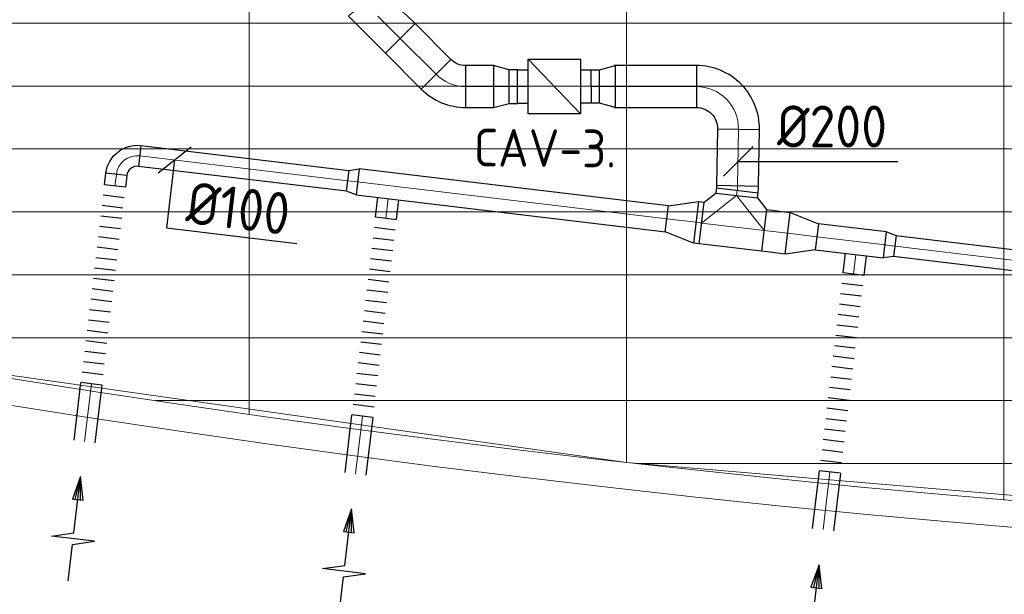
# Model space of a CAD drawing. Header units: millimetres. Extents: x -72412 to 16313, y -1015 to 52998.
# Tile 9 of 64: x -55018 to -50322, y 7905 to 10646. Entities that reach past the tile are written whole.
import ezdxf
from ezdxf.enums import TextEntityAlignment as Align

# ---------------------------------------------------------------- set-up
doc = ezdxf.new("R2010")
doc.units = ezdxf.units.MM
doc.header["$LTSCALE"] = 50
for name, color, linetype in [('4plfd', 254, 'Continuous'), ('WL570---_RETOUR', 100, 'Continuous'), ('WL570---_TOEVOER', 200, 'Continuous'), ('WM570---_TOEVOER', 2, 'Continuous')]:
    doc.layers.add(name, color=color, linetype=linetype)
for name, color, linetype, lineweight in [('WL570---_BESTAAND-HARTLIJN', 161, 'Continuous', 0), ('WL570---_BESTAAND-RETOUR', 140, 'Continuous', 0), ('WL570---_BESTAAND-TOEVOER', 180, 'Continuous', 0)]:
    doc.layers.add(name, color=color, linetype=linetype, lineweight=lineweight)
doc.styles.add('MAATVOERING', font='ISO')

# ---------------------------------------------------------------- blocks, each defined once
blk = doc.blocks.new('Groep-50')
at = {"color": 8, "linetype": 'Continuous', "lineweight": 13}
for p, q in [((-54854.9, 19149.1), (-54854.9, 7003.9)), ((-53054.9, 18999.1), (-53054.9, 6825.7)), ((-56654.9, 18699.1), (-56654.9, 7233.8)), ((-65366, 9099.1), (-29943.5, 9099.1)), ((-64290.1, 8799.1), (-31019.4, 8799.1)), ((-63133.8, 8499.1), (-32175.7, 8499.1)), ((-61877.5, 8199.1), (-33432, 8199.1)), ((-60492, 7899.1), (-34817.5, 7899.1)), ((-58929.6, 7599.1), (-36379.9, 7599.1)), ((-54854.9, 7003.9), (-58454.9, 7514.1)), ((-57102.8, 7299.1), (-38206.7, 7299.1)), ((-51263.2, 6699.1), (-54854.9, 7003.9)), ((-54812.5, 6999.1), (-40496.9, 6999.1))]:
    blk.add_line(p, q, dxfattribs=at)
at = {"color": 8, "linetype": 'Continuous', "lineweight": 13, "flags": 128}
blk.add_lwpolyline([(-22004.9, 19149), (-22004.9, 11828, -0.208473), (-73205.8, 11785.1), (-73304.9, 11828.1)], format="xyb", dxfattribs=at)
at = {"color": 8, "linetype": 'Continuous', "lineweight": 13}
blk.add_arc((-47654.8, 70538.1), 63940.9, 246.496301, 293.503386, dxfattribs=at)
blk = doc.blocks.new('Block plafond 5e verd')
at = {"layer": '4plfd'}
blk.add_blockref('Groep-50', (73304.9, -19149.1), dxfattribs=at)
blk = doc.blocks.new('KARO')
for p, q in [((1, 0.5), (0, 0.5)), ((0, -0.5), (1, -0.5))]:
    blk.add_line(p, q)
at = {"invisible_edges": 15}
blk.add_3dface([(0, 0.5), (0, -0.5), (1, -0.5), (1, 0.5)], dxfattribs=at)
at = {"layer": 'WL570---_BESTAAND-HARTLIJN'}
blk.add_line((0, 0), (1, 0), dxfattribs=at)
blk = doc.blocks.new('FLLINE100')
blk.add_line((0, -50), (0, 50))
blk = doc.blocks.new('OEX10000100000')
at = {"rotation": 90}
for p in [(0, -50), (0, -100), (0, -150), (0, -200), (0, -250), (0, -300), (0, -350), (0, -400), (0, -450), (0, -500), (0, -550), (0, -600), (0, -650), (0, -700), (0, -750), (0, -800), (0, -850), (0, -900), (0, -950), (0, -1000)]:
    blk.add_blockref('FLLINE100', p, dxfattribs=at)
blk = doc.blocks.new('AFZPIJL')
for points in [[(0, -10), (0, -6.521), (-2.064, -5.967), (2.064, -5.967), (0, -5.414), (0, 0)], [(-0.258, -2.216), (0, 0)], [(0.258, -2.216), (0, 0)]]:
    blk.add_lwpolyline(points)
blk.add_lwpolyline([(0.517, -2.216), (-0.517, -2.216), (0, 0)], close=True)
blk = doc.blocks.new('OSV1251000460G')
blk.add_lwpolyline([(0, -62.5), (46.7, -50), (46.7, 50), (0, 62.5)], close=True)
at = {"layer": 'WL570---_BESTAAND-HARTLIJN'}
blk.add_line((0, 0), (46.7, 0), dxfattribs=at)
blk = doc.blocks.new('OBO10000090H')
blk.add_lwpolyline([(50, -100, 0.414214), (-100, 50), (-100, -50, -0.414214), (-50, -100)], format="xyb", close=True)
at = {"invisible_edges": 15}
for points in [[(-91.3, -50.8), (-74, 47.7), (-100, 50), (-100, -50)], [(-82.9, -53), (-48.7, 41), (-74, 47.7), (-91.3, -50.8)], [(-75, -56.7), (-25, 29.9), (-48.7, 41), (-82.9, -53)], [(-67.9, -61.7), (-3.6, 14.9), (-25, 29.9), (-75, -56.7)], [(-61.7, -67.9), (14.9, -3.6), (-3.6, 14.9), (-67.9, -61.7)], [(-56.7, -75), (29.9, -25), (14.9, -3.6), (-61.7, -67.9)], [(-53, -82.9), (41, -48.7), (29.9, -25), (-56.7, -75)], [(-50.8, -91.3), (47.7, -74), (41, -48.7), (-53, -82.9)], [(-50, -100), (50, -100), (47.7, -74), (-50.8, -91.3)]]:
    blk.add_3dface(points, dxfattribs=at)
at = {"layer": 'WL570---_BESTAAND-HARTLIJN'}
blk.add_arc((-100, -100), 100, 0, 90, dxfattribs=at)
blk = doc.blocks.new('MVLINE')
blk.add_line((35.4, -35.4), (-35.4, 35.4))
blk = doc.blocks.new('OTS20020020000H')
blk.add_lwpolyline([(-150, -100), (150, -100), (150, 100), (100, 150), (-100, 150), (-150, 100)], close=True)
at = {"layer": 'WL570---_BESTAAND-HARTLIJN'}
blk.add_line((-150, 0), (150, 0), dxfattribs=at)
at = {"layer": 'WL570---_BESTAAND-RETOUR'}
blk.add_lwpolyline([(-150, 0), (0, 150), (150, 0)], dxfattribs=at)
blk = doc.blocks.new('OSV20012501390G')
blk.add_lwpolyline([(0, -100), (140, -62.5), (140, 62.5), (0, 100)], close=True)
at = {"layer": 'WL570---_BESTAAND-HARTLIJN'}
blk.add_line((0, 0), (140, 0), dxfattribs=at)
blk = doc.blocks.new('OBO2000006H')
blk.add_lwpolyline([(100, -11.2, 0.026186), (98.4, 20.1), (-100.5, -0.8, -0.026186), (-100, -11.2)], format="xyb", close=True)
at = {"invisible_edges": 15}
for points in [[(-100.4, -1.9), (98.7, 16.7), (98.4, 20.1), (-100.5, -0.8)], [(-100.3, -3.1), (99, 13.2), (98.7, 16.7), (-100.4, -1.9)], [(-100.2, -4.3), (99.3, 9.7), (99, 13.2), (-100.3, -3.1)], [(-100.2, -5.4), (99.5, 6.2), (99.3, 9.7), (-100.2, -4.3)], [(-100.1, -6.6), (99.7, 2.7), (99.5, 6.2), (-100.2, -5.4)], [(-100.1, -7.7), (99.8, -0.8), (99.7, 2.7), (-100.1, -6.6)], [(-100, -8.9), (99.9, -4.3), (99.8, -0.8), (-100.1, -7.7)], [(-100, -10.1), (100, -7.7), (99.9, -4.3), (-100, -8.9)], [(-100, -11.2), (100, -11.2), (100, -7.7), (-100, -10.1)]]:
    blk.add_3dface(points, dxfattribs=at)
at = {"layer": 'WL570---_BESTAAND-HARTLIJN'}
blk.add_arc((-200, -11.2), 200, 0, 6, dxfattribs=at)
blk = doc.blocks.new('OBO20000091H')
blk.add_lwpolyline([(100, -203.1, 0.419335), (-205.2, 96.8), (-201.7, -103.1, -0.419335), (-100, -203.1)], format="xyb", close=True)
at = {"invisible_edges": 15}
for points in [[(-184.2, -104.4), (-152.5, 93.1), (-205.2, 96.8), (-201.7, -103.1)], [(-167.1, -108.7), (-101.2, 80.2), (-152.5, 93.1), (-184.2, -104.4)], [(-151, -115.9), (-53, 58.4), (-101.2, 80.2), (-167.1, -108.7)], [(-136.5, -125.9), (-9.4, 28.6), (-53, 58.4), (-151, -115.9)], [(-123.9, -138.3), (28.3, -8.5), (-9.4, 28.6), (-136.5, -125.9)], [(-113.7, -152.6), (58.9, -51.6), (28.3, -8.5), (-123.9, -138.3)], [(-106.2, -168.6), (81.5, -99.4), (58.9, -51.6), (-113.7, -152.6)], [(-101.6, -185.6), (95.3, -150.5), (81.5, -99.4), (-106.2, -168.6)], [(-100, -203.1), (100, -203.1), (95.3, -150.5), (-101.6, -185.6)]]:
    blk.add_3dface(points, dxfattribs=at)
at = {"layer": 'WL570---_BESTAAND-HARTLIJN'}
blk.add_arc((-200, -203.1), 200, 0, 91, dxfattribs=at)
blk = doc.blocks.new('VBX1601600016025000')
blk.add_lwpolyline([(50, -130), (300, -130), (300, 130), (50, 130)], close=True)
for points in [[(50, 80), (0, 80), (0, -80), (50, -80)], [(300, -80), (350, -80), (350, 80), (300, 80)]]:
    blk.add_lwpolyline(points)
at = {"layer": 'WL570---_BESTAAND-HARTLIJN'}
blk.add_line((300, 0), (350, 0), dxfattribs=at)
at = {"layer": 'WL570---_BESTAAND-TOEVOER'}
blk.add_line((50, -130), (300, 130), dxfattribs=at)
blk = doc.blocks.new('OBO20000045H')
blk.add_lwpolyline([(100, -82.8, 0.198912), (12.1, 129.3), (-129.3, -12.1, -0.198912), (-100, -82.8)], format="xyb", close=True)
at = {"invisible_edges": 15}
for points in [[(-123.4, -18.6), (29.8, 110), (12.1, 129.3), (-129.3, -12.1)], [(-118.1, -25.5), (45.7, 89.2), (29.8, 110), (-123.4, -18.6)], [(-113.4, -32.8), (59.8, 67.2), (45.7, 89.2), (-118.1, -25.5)], [(-109.4, -40.6), (71.9, 43.9), (59.8, 67.2), (-113.4, -32.8)], [(-106, -48.6), (81.9, 19.8), (71.9, 43.9), (-109.4, -40.6)], [(-103.4, -57), (89.8, -5.2), (81.9, 19.8), (-106, -48.6)], [(-101.5, -65.5), (95.4, -30.7), (89.8, -5.2), (-103.4, -57)], [(-100.4, -74.1), (98.9, -56.7), (95.4, -30.7), (-101.5, -65.5)], [(-100, -82.8), (100, -82.8), (98.9, -56.7), (-100.4, -74.1)]]:
    blk.add_3dface(points, dxfattribs=at)
at = {"layer": 'WL570---_BESTAAND-HARTLIJN'}
blk.add_arc((-200, -82.8), 200, 0, 45, dxfattribs=at)
blk = doc.blocks.new('OSV2001600740G')
blk.add_lwpolyline([(0, -100), (74.6, -80), (74.6, 80), (0, 100)], close=True)
at = {"layer": 'WL570---_BESTAAND-HARTLIJN'}
blk.add_line((0, 0), (74.6, 0), dxfattribs=at)
blk = doc.blocks.new('OZA2800200045R')
blk.add_lwpolyline([(141.4, 0), (176.8, 35.4), (35.4, 176.8), (-141.4, 0)])
at = {"layer": 'WL570---_BESTAAND-HARTLIJN'}
blk.add_line((0, 0), (106.1, 106.1), dxfattribs=at)
at = {"layer": 'WL570---_BESTAAND-RETOUR'}
blk.add_arc((0, 141.4), 200, 225, 315, dxfattribs=at)

msp = doc.modelspace()

# ---------------------------------------------------------------- linework, layer by layer
at = {"layer": 'WM570---_TOEVOER'}
for points in [[(-54279.1, 9976.7), (-54317.7, 9653.3), (-53696, 9579)], [(-51590.3, 9969.8), (-51455.7, 9969.8), (-50829.5, 9969.8)]]:
    msp.add_lwpolyline(points, dxfattribs=at)

# ---------------------------------------------------------------- block references
at = {"layer": 'WL570---_BESTAAND-RETOUR', "xscale": 13.15132623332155, "yscale": 200, "zscale": 200, "rotation": 269.1198987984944}
msp.add_blockref('KARO', (-51593.6, 9867.3), dxfattribs=at)
at = {"layer": 'WL570---_RETOUR', "xscale": -1}
for name, p, rotation in [('OZA2800200045R', (-53308.8, 10662.2), 180), ('VBX1601600016025000', (-52292.9, 10326.8), 0.007277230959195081), ('OSV2001600740G', (-52178, 10326.8), 0.007277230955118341), ('OBO10000090H', (-54544.6, 10007.8), 353.1932373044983), ('OSV1251000460G', (-53405.9, 9871.9), 353.1943336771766), ('OEX10000100000', (-54681.6, 8859.4), 173.1932373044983), ('OTS20020020000H', (-51616.3, 9658.3), 353.1943336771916), ('OSV20012501390G', (-51792, 9679.3), 353.1943336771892), ('OSV20012501390G', (-51354.8, 9627.1), 173.1943336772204), ('OEX10000100000', (-53389.1, 8704.9), 173.1932373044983), ('OSV1251000460G', (-50890.4, 9571.7), 173.194333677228), ('OEX10000100000', (-51159.3, 8438.9), 173.1932373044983)]:
    msp.add_blockref(name, p, dxfattribs=dict(at, rotation=rotation))
at = {"layer": 'WL570---_RETOUR'}
for name, p, xscale, yscale, zscale, rotation in [('KARO', (-53031.9, 10385.3), 241.6587554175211, 200, 200, 134.9999999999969), ('KARO', (-52757.8, 10326.7), 132.6602586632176, 200, 200, 180.0072772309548), ('KARO', (-51789.7, 10326.9), 392.7550702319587, 200, 200, 180.0072772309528), ('KARO', (-52683.2, 10326.7), 41.65426006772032, 160, 160, 0.007277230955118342), ('KARO', (-52252.6, 10326.8), -41.65426006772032, 160, 160, 0.007277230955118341), ('KARO', (-51593.8, 9854.1), 269.6843261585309, 200, 200, 89.11989879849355), ('KARO', (-54445.3, 9995.9), -999.0447346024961, 100, 100, 173.1932373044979), ('KARO', (-54563.1, 9852.3), -55.98824614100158, 100, 100, 263.1932373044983), ('KARO', (-53405.9, 9871.9), 1485.387232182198, 125, 125, 353.1943336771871), ('KARO', (-51597.6, 9815.2), 8.033562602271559, 200, 200, 263.1943336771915), ('KARO', (-51595.4, 9832.4), 25.36193447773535, 200, 200, 262.8828984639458), ('KARO', (-53271.2, 9698), -95.46200842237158, 100, 100, 263.1932373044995), ('KARO', (-51763.4, 9675.9), -28.82339029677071, 200, 200, 353.1943336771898), ('KARO', (-51467.3, 9640.5), -113.3662558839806, 200, 200, 173.1943336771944), ('KARO', (-50890.4, 9571.7), 327.7421152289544, 125, 125, 173.1943336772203), ('KARO', (-49360.3, 9389), -1494.792856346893, 100, 100, 353.1932373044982), ('KARO', (-51040.8, 9431.9), -94.30230512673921, 100, 100, 263.1932373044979), ('KARO', (-54675.8, 8908.4), -275.9456809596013, 100, 100, 83.19323730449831), ('KARO', (-53383.2, 8754), -275.9456809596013, 100, 100, 83.19323730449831), ('AFZPIJL', (-54727.3, 8466.6), -50.00000000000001, 50, 50, 353.1932373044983), ('KARO', (-51153.4, 8487.9), -275.9456809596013, 100, 100, 83.19323730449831), ('AFZPIJL', (-53434.8, 8312.2), -50.00000000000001, 50, 50, 353.1932373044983), ('AFZPIJL', (-51205, 8046.2), -50.00000000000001, 50, 50, 353.1932373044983)]:
    msp.add_blockref(name, p, dxfattribs=dict(at, xscale=xscale, yscale=yscale, zscale=zscale, rotation=rotation))
for name, p, rotation in [('OBO20000045H', (-52973.3, 10326.7), 224.9999999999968), ('OSV2001600740G', (-52757.8, 10326.7), 0.007277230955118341), ('OBO20000091H', (-51586.6, 10326.9), 359.1198987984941), ('OBO2000006H', (-51594, 9843.2), 352.8828984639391)]:
    msp.add_blockref(name, p, dxfattribs=dict(at, rotation=rotation))
at = {"layer": 'WL570---_TOEVOER'}
msp.add_blockref('Block plafond 5e verd', (-70573.6, 20679.1), dxfattribs=at)
at = {"layer": 'WM570---_TOEVOER', "yscale": 2, "zscale": 2}
for p, xscale, rotation in [((-54279.1, 9976.7), -1.999999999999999, 353.1932373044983), ((-51590.3, 9969.8), 2, 90)]:
    msp.add_blockref('MVLINE', p, dxfattribs=dict(at, xscale=xscale, rotation=rotation))

# ---------------------------------------------------------------- texts
at = {"layer": 'WM570---_TOEVOER', "style": 'MAATVOERING'}
msp.add_text('%%c200', height=200, dxfattribs=at).set_placement((-51405.7, 10036.5))
msp.add_text('CAV-3.', height=180, rotation=359.4941, dxfattribs=at).set_placement((-52852.3, 9946.5))
msp.add_text('%%c100', height=200, rotation=353.1954, dxfattribs=at).set_placement((-53742.3, 9617.4), align=Align.RIGHT)

doc.saveas('drawing.dxf')
